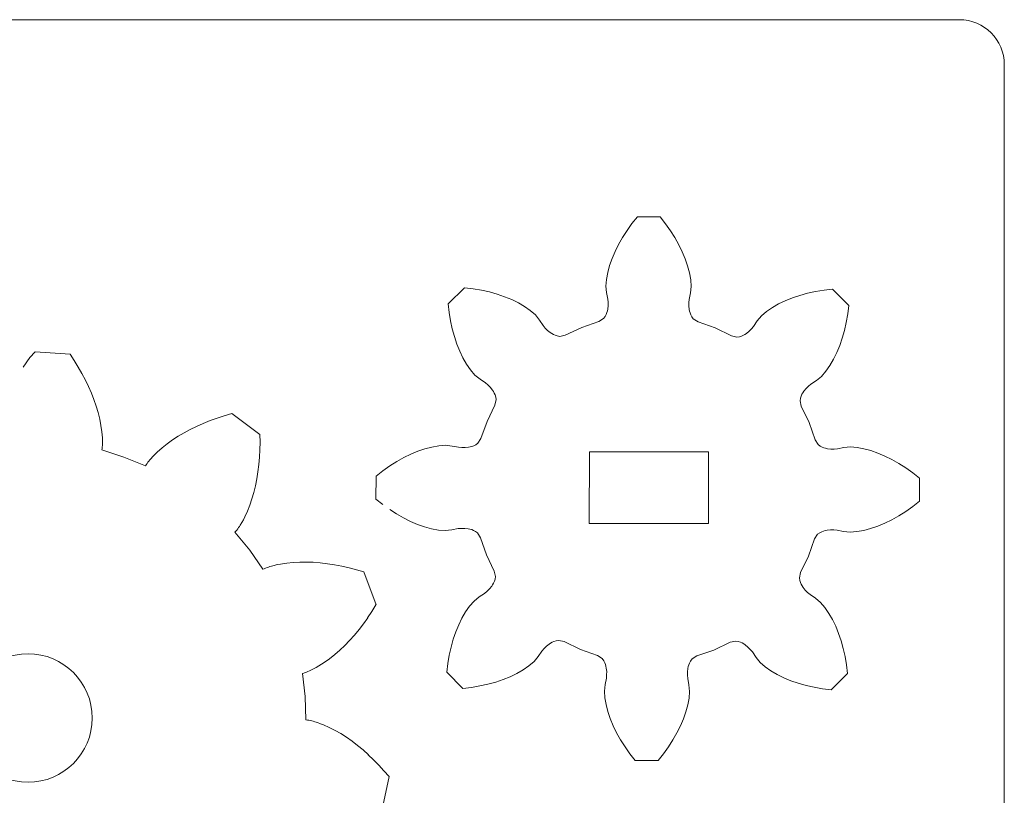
# Model space of a CAD drawing. Header units: centimetres. Extents: x -15.1 to 15.1, y -12 to 12.
# Tile 11 of 11: x 9.7 to 15.1, y 7.7 to 12. Entities that reach past the tile are written whole.
import ezdxf

# ---------------------------------------------------------------- set-up
doc = ezdxf.new("R2010")
doc.units = ezdxf.units.CM
doc.header["$MEASUREMENT"] = 0
doc.layers.add('layer 1', color=7, linetype='Continuous')

msp = doc.modelspace()

# ---------------------------------------------------------------- linework, layer by layer
at = {"layer": 'layer 1', "color": 250, "lineweight": 9}
for points in [[(-14.87535, 12.04629), (-14.87535, 12.04629), (14.87535, 12.04629), (14.87535, 12.04629)], [(14.87535, 12.04629), (15.01342, 12.04629), (15.12535, 11.93437), (15.12535, 11.79629)], [(15.12535, 11.79629), (15.12535, 11.79629), (15.12535, -11.79629), (15.12535, -11.79629)], [(13.05542, 10.91282), (13.05542, 10.91282), (13.0855, 10.95057), (13.0855, 10.95057)], [(13.0855, 10.95057), (13.0855, 10.95057), (13.21286, 10.95007), (13.21286, 10.95007)], [(13.21286, 10.95007), (13.21286, 10.95007), (13.24265, 10.91209), (13.24265, 10.91209)], [(13.02793, 10.87457), (13.02793, 10.87457), (13.05542, 10.91282), (13.05542, 10.91282)], [(13.24265, 10.91209), (13.24265, 10.91209), (13.26983, 10.87363), (13.26983, 10.87363)], [(13.0031, 10.83594), (13.0031, 10.83594), (13.02793, 10.87457), (13.02793, 10.87457)], [(13.26983, 10.87363), (13.26983, 10.87363), (13.29437, 10.83481), (13.29437, 10.83481)], [(12.96156, 10.75802), (12.96156, 10.75802), (12.98095, 10.79704), (12.98095, 10.79704)], [(12.98095, 10.79704), (12.98095, 10.79704), (13.0031, 10.83594), (13.0031, 10.83594)], [(13.29437, 10.83481), (13.29437, 10.83481), (13.31621, 10.79574), (13.31621, 10.79574)], [(13.31621, 10.79574), (13.31621, 10.79574), (13.33531, 10.75657), (13.33531, 10.75657)], [(12.945, 10.71897), (12.945, 10.71897), (12.96156, 10.75802), (12.96156, 10.75802)], [(13.33531, 10.75657), (13.33531, 10.75657), (13.35156, 10.71739), (13.35156, 10.71739)], [(12.92091, 10.64137), (12.92091, 10.64137), (12.9314, 10.68003), (12.9314, 10.68003)], [(12.9314, 10.68003), (12.9314, 10.68003), (12.945, 10.71897), (12.945, 10.71897)], [(13.35156, 10.71739), (13.35156, 10.71739), (13.36486, 10.67836), (13.36486, 10.67836)], [(13.36486, 10.67836), (13.36486, 10.67836), (13.37505, 10.63961), (13.37505, 10.63961)], [(12.91383, 10.60312), (12.91383, 10.60312), (12.92091, 10.64137), (12.92091, 10.64137)], [(13.37505, 10.63961), (13.37505, 10.63961), (13.38183, 10.60131), (13.38183, 10.60131)], [(12.91076, 10.56553), (12.91076, 10.56553), (12.91383, 10.60312), (12.91383, 10.60312)], [(12.91453, 10.52931), (12.91453, 10.52931), (12.91076, 10.56553), (12.91076, 10.56553)], [(13.38183, 10.60131), (13.38183, 10.60131), (13.38461, 10.56369), (13.38461, 10.56369)], [(12.03385, 10.46706), (12.03385, 10.46706), (12.12425, 10.55677), (12.12425, 10.55677)], [(12.12425, 10.55677), (12.12425, 10.55677), (12.17217, 10.55097), (12.17217, 10.55097)], [(12.17217, 10.55097), (12.17217, 10.55097), (12.21858, 10.54299), (12.21858, 10.54299)], [(12.21858, 10.54299), (12.21858, 10.54299), (12.2634, 10.53289), (12.2634, 10.53289)], [(12.2634, 10.53289), (12.2634, 10.53289), (12.30646, 10.52072), (12.30646, 10.52072)], [(12.30646, 10.52072), (12.30646, 10.52072), (12.34766, 10.50652), (12.34766, 10.50652)], [(12.92131, 10.49371), (12.92131, 10.49371), (12.91453, 10.52931), (12.91453, 10.52931)], [(13.38056, 10.52749), (13.38056, 10.52749), (13.37348, 10.49194), (13.37348, 10.49194)], [(13.38461, 10.56369), (13.38461, 10.56369), (13.38056, 10.52749), (13.38056, 10.52749)], [(13.94723, 10.50032), (13.94723, 10.50032), (13.98853, 10.51419), (13.98853, 10.51419)], [(13.98853, 10.51419), (13.98853, 10.51419), (14.0317, 10.52604), (14.0317, 10.52604)], [(14.0317, 10.52604), (14.0317, 10.52604), (14.07658, 10.53579), (14.07658, 10.53579)], [(14.07658, 10.53579), (14.07658, 10.53579), (14.12306, 10.54341), (14.12306, 10.54341)], [(14.12306, 10.54341), (14.12306, 10.54341), (14.17102, 10.54883), (14.17102, 10.54883)], [(14.17102, 10.54883), (14.17102, 10.54883), (14.26073, 10.45842), (14.26073, 10.45842)], [(12.03927, 10.41909), (12.03927, 10.41909), (12.03385, 10.46706), (12.03385, 10.46706)], [(12.34766, 10.50652), (12.34766, 10.50652), (12.38685, 10.49031), (12.38685, 10.49031)], [(12.38685, 10.49031), (12.38685, 10.49031), (12.42387, 10.47212), (12.42387, 10.47212)], [(12.42387, 10.47212), (12.42387, 10.47212), (12.45847, 10.45192), (12.45847, 10.45192)], [(12.92071, 10.43796), (12.92071, 10.43796), (12.92276, 10.45696), (12.92276, 10.45696)], [(12.92282, 10.47549), (12.92282, 10.47549), (12.92131, 10.49371), (12.92131, 10.49371)], [(12.92276, 10.45696), (12.92276, 10.45696), (12.92282, 10.47549), (12.92282, 10.47549)], [(13.37185, 10.47376), (13.37185, 10.47376), (13.37176, 10.45521), (13.37176, 10.45521)], [(13.37176, 10.45521), (13.37176, 10.45521), (13.37367, 10.43619), (13.37367, 10.43619)], [(13.37348, 10.49194), (13.37348, 10.49194), (13.37185, 10.47376), (13.37185, 10.47376)], [(13.836, 10.44658), (13.836, 10.44658), (13.87076, 10.46651), (13.87076, 10.46651)], [(13.87076, 10.46651), (13.87076, 10.46651), (13.90791, 10.48442), (13.90791, 10.48442)], [(13.90791, 10.48442), (13.90791, 10.48442), (13.94723, 10.50032), (13.94723, 10.50032)], [(14.26073, 10.45842), (14.26073, 10.45842), (14.25493, 10.41049), (14.25493, 10.41049)], [(12.04688, 10.37262), (12.04688, 10.37262), (12.03927, 10.41909), (12.03927, 10.41909)], [(12.45847, 10.45192), (12.45847, 10.45192), (12.49035, 10.42963), (12.49035, 10.42963)], [(12.49035, 10.42963), (12.49035, 10.42963), (12.51891, 10.40501), (12.51891, 10.40501)], [(12.51891, 10.40501), (12.51891, 10.40501), (12.54163, 10.37654), (12.54163, 10.37654)], [(12.90617, 10.39731), (12.90617, 10.39731), (12.91186, 10.40802), (12.91186, 10.40802)], [(12.91186, 10.40802), (12.91186, 10.40802), (12.91585, 10.41827), (12.91585, 10.41827)], [(12.91585, 10.41827), (12.91585, 10.41827), (12.91871, 10.42822), (12.91871, 10.42822)], [(12.91871, 10.42822), (12.91871, 10.42822), (12.92071, 10.43796), (12.92071, 10.43796)], [(13.37367, 10.43619), (13.37367, 10.43619), (13.3756, 10.42644), (13.3756, 10.42644)], [(13.3756, 10.42644), (13.3756, 10.42644), (13.37837, 10.41647), (13.37837, 10.41647)], [(13.37837, 10.41647), (13.37837, 10.41647), (13.38228, 10.40619), (13.38228, 10.40619)], [(13.38228, 10.40619), (13.38228, 10.40619), (13.38788, 10.39544), (13.38788, 10.39544)], [(13.75225, 10.37184), (13.75225, 10.37184), (13.7752, 10.40013), (13.7752, 10.40013)], [(13.7752, 10.40013), (13.7752, 10.40013), (13.80396, 10.42453), (13.80396, 10.42453)], [(13.80396, 10.42453), (13.80396, 10.42453), (13.836, 10.44658), (13.836, 10.44658)], [(14.25493, 10.41049), (14.25493, 10.41049), (14.24696, 10.36408), (14.24696, 10.36408)], [(12.05663, 10.32773), (12.05663, 10.32773), (12.04688, 10.37262), (12.04688, 10.37262)], [(12.54163, 10.37654), (12.54163, 10.37654), (12.56177, 10.34641), (12.56177, 10.34641)], [(12.56177, 10.34641), (12.56177, 10.34641), (12.57347, 10.33238), (12.57347, 10.33238)], [(12.77606, 10.33579), (12.77606, 10.33579), (12.87113, 10.36908), (12.87113, 10.36908)], [(12.87113, 10.36908), (12.87113, 10.36908), (12.8974, 10.38573), (12.8974, 10.38573)], [(12.8974, 10.38573), (12.8974, 10.38573), (12.90617, 10.39731), (12.90617, 10.39731)], [(13.38788, 10.39544), (13.38788, 10.39544), (13.39657, 10.38381), (13.39657, 10.38381)], [(13.39657, 10.38381), (13.39657, 10.38381), (13.4227, 10.36694), (13.4227, 10.36694)], [(13.4227, 10.36694), (13.4227, 10.36694), (13.51751, 10.33292), (13.51751, 10.33292)], [(13.73187, 10.34187), (13.73187, 10.34187), (13.75225, 10.37184), (13.75225, 10.37184)], [(14.24696, 10.36408), (14.24696, 10.36408), (14.23686, 10.31928), (14.23686, 10.31928)], [(12.06847, 10.28457), (12.06847, 10.28457), (12.05663, 10.32773), (12.05663, 10.32773)], [(12.57347, 10.33238), (12.57347, 10.33238), (12.58653, 10.31922), (12.58653, 10.31922)], [(12.58653, 10.31922), (12.58653, 10.31922), (12.60132, 10.30711), (12.60132, 10.30711)], [(12.60132, 10.30711), (12.60132, 10.30711), (12.60958, 10.30158), (12.60958, 10.30158)], [(12.60958, 10.30158), (12.60958, 10.30158), (12.6186, 10.29648), (12.6186, 10.29648)], [(12.6186, 10.29648), (12.6186, 10.29648), (12.62863, 10.29199), (12.62863, 10.29199)], [(12.62863, 10.29199), (12.62863, 10.29199), (12.6402, 10.28834), (12.6402, 10.28834)], [(12.65456, 10.28626), (12.65456, 10.28626), (12.68497, 10.29282), (12.68497, 10.29282)], [(12.68497, 10.29282), (12.68497, 10.29282), (12.77606, 10.33579), (12.77606, 10.33579)], [(13.51751, 10.33292), (13.51751, 10.33292), (13.60828, 10.28923), (13.60828, 10.28923)], [(13.6646, 10.28797), (13.6646, 10.28797), (13.67467, 10.29239), (13.67467, 10.29239)], [(13.67467, 10.29239), (13.67467, 10.29239), (13.68372, 10.29741), (13.68372, 10.29741)], [(13.68372, 10.29741), (13.68372, 10.29741), (13.69202, 10.30288), (13.69202, 10.30288)], [(13.69202, 10.30288), (13.69202, 10.30288), (13.70691, 10.31487), (13.70691, 10.31487)], [(13.70691, 10.31487), (13.70691, 10.31487), (13.72007, 10.32793), (13.72007, 10.32793)], [(13.72007, 10.32793), (13.72007, 10.32793), (13.73187, 10.34187), (13.73187, 10.34187)], [(14.23686, 10.31928), (14.23686, 10.31928), (14.22468, 10.27622), (14.22468, 10.27622)], [(12.08236, 10.24327), (12.08236, 10.24327), (12.06847, 10.28457), (12.06847, 10.28457)], [(12.09826, 10.20394), (12.09826, 10.20394), (12.08236, 10.24327), (12.08236, 10.24327)], [(12.6402, 10.28834), (12.6402, 10.28834), (12.65456, 10.28626), (12.65456, 10.28626)], [(13.60828, 10.28923), (13.60828, 10.28923), (13.63862, 10.28244), (13.63862, 10.28244)], [(13.63862, 10.28244), (13.63862, 10.28244), (13.65301, 10.28442), (13.65301, 10.28442)], [(13.65301, 10.28442), (13.65301, 10.28442), (13.6646, 10.28797), (13.6646, 10.28797)], [(14.22468, 10.27622), (14.22468, 10.27622), (14.21048, 10.23501), (14.21048, 10.23501)], [(9.73701, 10.20023), (9.73701, 10.20023), (9.9315, 10.18724), (9.9315, 10.18724)], [(9.9315, 10.18724), (9.9315, 10.18724), (9.95528, 10.15142), (9.95528, 10.15142)], [(12.11616, 10.16679), (12.11616, 10.16679), (12.09826, 10.20394), (12.09826, 10.20394)], [(14.19427, 10.19582), (14.19427, 10.19582), (14.17608, 10.15881), (14.17608, 10.15881)], [(14.21048, 10.23501), (14.21048, 10.23501), (14.19427, 10.19582), (14.19427, 10.19582)], [(9.95528, 10.15142), (9.95528, 10.15142), (9.9775, 10.11541), (9.9775, 10.11541)], [(12.1361, 10.13203), (12.1361, 10.13203), (12.11616, 10.16679), (12.11616, 10.16679)], [(12.15813, 10.09999), (12.15813, 10.09999), (12.1361, 10.13203), (12.1361, 10.13203)], [(14.17608, 10.15881), (14.17608, 10.15881), (14.15588, 10.12421), (14.15588, 10.12421)], [(9.9775, 10.11541), (9.9775, 10.11541), (9.99813, 10.07927), (9.99813, 10.07927)], [(9.99813, 10.07927), (9.99813, 10.07927), (10.01717, 10.04304), (10.01717, 10.04304)], [(12.18253, 10.07123), (12.18253, 10.07123), (12.15813, 10.09999), (12.15813, 10.09999)], [(14.1336, 10.09233), (14.1336, 10.09233), (14.10897, 10.06376), (14.10897, 10.06376)], [(14.15588, 10.12421), (14.15588, 10.12421), (14.1336, 10.09233), (14.1336, 10.09233)], [(10.01717, 10.04304), (10.01717, 10.04304), (10.03458, 10.00679), (10.03458, 10.00679)], [(12.21082, 10.04828), (12.21082, 10.04828), (12.18253, 10.07123), (12.18253, 10.07123)], [(12.2408, 10.02791), (12.2408, 10.02791), (12.21082, 10.04828), (12.21082, 10.04828)], [(12.25473, 10.01611), (12.25473, 10.01611), (12.2408, 10.02791), (12.2408, 10.02791)], [(14.05037, 10.02089), (14.05037, 10.02089), (14.03635, 10.00919), (14.03635, 10.00919)], [(14.08051, 10.04103), (14.08051, 10.04103), (14.05037, 10.02089), (14.05037, 10.02089)], [(14.10897, 10.06376), (14.10897, 10.06376), (14.08051, 10.04103), (14.08051, 10.04103)], [(10.03458, 10.00679), (10.03458, 10.00679), (10.05036, 9.97056), (10.05036, 9.97056)], [(10.05036, 9.97056), (10.05036, 9.97056), (10.06447, 9.93438), (10.06447, 9.93438)], [(12.26781, 10.00294), (12.26781, 10.00294), (12.25473, 10.01611), (12.25473, 10.01611)], [(12.27978, 9.98806), (12.27978, 9.98806), (12.26781, 10.00294), (12.26781, 10.00294)], [(12.28526, 9.97976), (12.28526, 9.97976), (12.27978, 9.98806), (12.27978, 9.98806)], [(12.29028, 9.97071), (12.29028, 9.97071), (12.28526, 9.97976), (12.28526, 9.97976)], [(12.2947, 9.96063), (12.2947, 9.96063), (12.29028, 9.97071), (12.29028, 9.97071)], [(14.00046, 9.96407), (14.00046, 9.96407), (13.99596, 9.95403), (13.99596, 9.95403)], [(14.00555, 9.97309), (14.00555, 9.97309), (14.00046, 9.96407), (14.00046, 9.96407)], [(14.01107, 9.98134), (14.01107, 9.98134), (14.00555, 9.97309), (14.00555, 9.97309)], [(14.02318, 9.99614), (14.02318, 9.99614), (14.01107, 9.98134), (14.01107, 9.98134)], [(14.03635, 10.00919), (14.03635, 10.00919), (14.02318, 9.99614), (14.02318, 9.99614)], [(10.06447, 9.93438), (10.06447, 9.93438), (10.07688, 9.89833), (10.07688, 9.89833)], [(12.29343, 9.90432), (12.29343, 9.90432), (12.30023, 9.93466), (12.30023, 9.93466)], [(12.29825, 9.94904), (12.29825, 9.94904), (12.2947, 9.96063), (12.2947, 9.96063)], [(12.30023, 9.93466), (12.30023, 9.93466), (12.29825, 9.94904), (12.29825, 9.94904)], [(13.99231, 9.94248), (13.99231, 9.94248), (13.99022, 9.92811), (13.99022, 9.92811)], [(13.99022, 9.92811), (13.99022, 9.92811), (13.99678, 9.89771), (13.99678, 9.89771)], [(13.99596, 9.95403), (13.99596, 9.95403), (13.99231, 9.94248), (13.99231, 9.94248)], [(10.07688, 9.89833), (10.07688, 9.89833), (10.08756, 9.86246), (10.08756, 9.86246)], [(10.08756, 9.86246), (10.08756, 9.86246), (10.09642, 9.82679), (10.09642, 9.82679)], [(10.78917, 9.84487), (10.78917, 9.84487), (10.83051, 9.85677), (10.83051, 9.85677)], [(10.83051, 9.85677), (10.83051, 9.85677), (10.9871, 9.74069), (10.9871, 9.74069)], [(12.24975, 9.81354), (12.24975, 9.81354), (12.29343, 9.90432), (12.29343, 9.90432)], [(13.99678, 9.89771), (13.99678, 9.89771), (14.03977, 9.80661), (14.03977, 9.80661)], [(10.09642, 9.82679), (10.09642, 9.82679), (10.10342, 9.79144), (10.10342, 9.79144)], [(10.63508, 9.78604), (10.63508, 9.78604), (10.67183, 9.80239), (10.67183, 9.80239)], [(10.67183, 9.80239), (10.67183, 9.80239), (10.7098, 9.81766), (10.7098, 9.81766)], [(10.7098, 9.81766), (10.7098, 9.81766), (10.74892, 9.83182), (10.74892, 9.83182)], [(10.74892, 9.83182), (10.74892, 9.83182), (10.78917, 9.84487), (10.78917, 9.84487)], [(12.21572, 9.71873), (12.21572, 9.71873), (12.24975, 9.81354), (12.24975, 9.81354)], [(14.03977, 9.80661), (14.03977, 9.80661), (14.07305, 9.71153), (14.07305, 9.71153)], [(10.10342, 9.79144), (10.10342, 9.79144), (10.10842, 9.75646), (10.10842, 9.75646)], [(10.10842, 9.75646), (10.10842, 9.75646), (10.11013, 9.73913), (10.11013, 9.73913)], [(10.5326, 9.73081), (10.5326, 9.73081), (10.56541, 9.75024), (10.56541, 9.75024)], [(10.56541, 9.75024), (10.56541, 9.75024), (10.59958, 9.76866), (10.59958, 9.76866)], [(10.59958, 9.76866), (10.59958, 9.76866), (10.63508, 9.78604), (10.63508, 9.78604)], [(10.11013, 9.73913), (10.11013, 9.73913), (10.11127, 9.72193), (10.11127, 9.72193)], [(10.11127, 9.72193), (10.11127, 9.72193), (10.1118, 9.70488), (10.1118, 9.70488)], [(10.11181, 9.69641), (10.11181, 9.69641), (10.11163, 9.68799), (10.11163, 9.68799)], [(10.1118, 9.70488), (10.1118, 9.70488), (10.11181, 9.69641), (10.11181, 9.69641)], [(10.44316, 9.66656), (10.44316, 9.66656), (10.47138, 9.68897), (10.47138, 9.68897)], [(10.47138, 9.68897), (10.47138, 9.68897), (10.50123, 9.71038), (10.50123, 9.71038)], [(10.50123, 9.71038), (10.50123, 9.71038), (10.5326, 9.73081), (10.5326, 9.73081)], [(10.98773, 9.69769), (10.98773, 9.69769), (10.98696, 9.65539), (10.98696, 9.65539)], [(10.9871, 9.74069), (10.9871, 9.74069), (10.98773, 9.69769), (10.98773, 9.69769)], [(12.18723, 9.68392), (12.18723, 9.68392), (12.19887, 9.69261), (12.19887, 9.69261)], [(12.19887, 9.69261), (12.19887, 9.69261), (12.21572, 9.71873), (12.21572, 9.71873)], [(14.07305, 9.71153), (14.07305, 9.71153), (14.08971, 9.68527), (14.08971, 9.68527)], [(10.10991, 9.66306), (10.10991, 9.66306), (10.10883, 9.65488), (10.10883, 9.65488)], [(10.10883, 9.65488), (10.10883, 9.65488), (10.23156, 9.61549), (10.23156, 9.61549)], [(10.11072, 9.67131), (10.11072, 9.67131), (10.10991, 9.66306), (10.10991, 9.66306)], [(10.11128, 9.67962), (10.11128, 9.67962), (10.11072, 9.67131), (10.11072, 9.67131)], [(10.11163, 9.68799), (10.11163, 9.68799), (10.11128, 9.67962), (10.11128, 9.67962)], [(10.40416, 9.63104), (10.40416, 9.63104), (10.41668, 9.64314), (10.41668, 9.64314)], [(10.41668, 9.64314), (10.41668, 9.64314), (10.44316, 9.66656), (10.44316, 9.66656)], [(10.98696, 9.65539), (10.98696, 9.65539), (10.98478, 9.61383), (10.98478, 9.61383)], [(11.8261, 9.63133), (11.8261, 9.63133), (11.86527, 9.64759), (11.86527, 9.64759)], [(11.86527, 9.64759), (11.86527, 9.64759), (11.90431, 9.66089), (11.90431, 9.66089)], [(11.90431, 9.66089), (11.90431, 9.66089), (11.94307, 9.67108), (11.94307, 9.67108)], [(11.94307, 9.67108), (11.94307, 9.67108), (11.98136, 9.67787), (11.98136, 9.67787)], [(11.98136, 9.67787), (11.98136, 9.67787), (12.01897, 9.68064), (12.01897, 9.68064)], [(12.01897, 9.68064), (12.01897, 9.68064), (12.05517, 9.67659), (12.05517, 9.67659)], [(12.05517, 9.67659), (12.05517, 9.67659), (12.09072, 9.66952), (12.09072, 9.66952)], [(12.09072, 9.66952), (12.09072, 9.66952), (12.10891, 9.66788), (12.10891, 9.66788)], [(12.10891, 9.66788), (12.10891, 9.66788), (12.12746, 9.66779), (12.12746, 9.66779)], [(12.12746, 9.66779), (12.12746, 9.66779), (12.14647, 9.66971), (12.14647, 9.66971)], [(12.14647, 9.66971), (12.14647, 9.66971), (12.15623, 9.67163), (12.15623, 9.67163)], [(12.15623, 9.67163), (12.15623, 9.67163), (12.1662, 9.67441), (12.1662, 9.67441)], [(12.1662, 9.67441), (12.1662, 9.67441), (12.17648, 9.67832), (12.17648, 9.67832)], [(12.17648, 9.67832), (12.17648, 9.67832), (12.18723, 9.68392), (12.18723, 9.68392)], [(14.08971, 9.68527), (14.08971, 9.68527), (14.10127, 9.67651), (14.10127, 9.67651)], [(14.10127, 9.67651), (14.10127, 9.67651), (14.11198, 9.67081), (14.11198, 9.67081)], [(14.11198, 9.67081), (14.11198, 9.67081), (14.12223, 9.66682), (14.12223, 9.66682)], [(14.12223, 9.66682), (14.12223, 9.66682), (14.13218, 9.66397), (14.13218, 9.66397)], [(14.13218, 9.66397), (14.13218, 9.66397), (14.14192, 9.66197), (14.14192, 9.66197)], [(14.14192, 9.66197), (14.14192, 9.66197), (14.16092, 9.65991), (14.16092, 9.65991)], [(14.16092, 9.65991), (14.16092, 9.65991), (14.17947, 9.65984), (14.17947, 9.65984)], [(14.17947, 9.65984), (14.17947, 9.65984), (14.19767, 9.66136), (14.19767, 9.66136)], [(14.19767, 9.66136), (14.19767, 9.66136), (14.23327, 9.66814), (14.23327, 9.66814)], [(14.23327, 9.66814), (14.23327, 9.66814), (14.2695, 9.67192), (14.2695, 9.67192)], [(14.2695, 9.67192), (14.2695, 9.67192), (14.30708, 9.66884), (14.30708, 9.66884)], [(14.30708, 9.66884), (14.30708, 9.66884), (14.34533, 9.66177), (14.34533, 9.66177)], [(14.34533, 9.66177), (14.34533, 9.66177), (14.384, 9.65128), (14.384, 9.65128)], [(14.384, 9.65128), (14.384, 9.65128), (14.42293, 9.63767), (14.42293, 9.63767)], [(14.42293, 9.63767), (14.42293, 9.63767), (14.46198, 9.62112), (14.46198, 9.62112)], [(10.23156, 9.61549), (10.23156, 9.61549), (10.35058, 9.56601), (10.35058, 9.56601)], [(10.35505, 9.57294), (10.35505, 9.57294), (10.35978, 9.57974), (10.35978, 9.57974)], [(10.35978, 9.57974), (10.35978, 9.57974), (10.36473, 9.58644), (10.36473, 9.58644)], [(10.36473, 9.58644), (10.36473, 9.58644), (10.36988, 9.59306), (10.36988, 9.59306)], [(10.36988, 9.59306), (10.36988, 9.59306), (10.37521, 9.59958), (10.37521, 9.59958)], [(10.37521, 9.59958), (10.37521, 9.59958), (10.38071, 9.60602), (10.38071, 9.60602)], [(10.38071, 9.60602), (10.38071, 9.60602), (10.39216, 9.61868), (10.39216, 9.61868)], [(10.39216, 9.61868), (10.39216, 9.61868), (10.40416, 9.63104), (10.40416, 9.63104)], [(10.98478, 9.61383), (10.98478, 9.61383), (10.98121, 9.57307), (10.98121, 9.57307)], [(11.70905, 9.56587), (11.70905, 9.56587), (11.74786, 9.59041), (11.74786, 9.59041)], [(11.74786, 9.59041), (11.74786, 9.59041), (11.78692, 9.61224), (11.78692, 9.61224)], [(11.78692, 9.61224), (11.78692, 9.61224), (11.8261, 9.63133), (11.8261, 9.63133)], [(14.46198, 9.62112), (14.46198, 9.62112), (14.50101, 9.60172), (14.50101, 9.60172)], [(14.50101, 9.60172), (14.50101, 9.60172), (14.5399, 9.57957), (14.5399, 9.57957)], [(14.5399, 9.57957), (14.5399, 9.57957), (14.57853, 9.55473), (14.57853, 9.55473)], [(10.35058, 9.56601), (10.35058, 9.56601), (10.35505, 9.57294), (10.35505, 9.57294)], [(10.97626, 9.53316), (10.97626, 9.53316), (10.96995, 9.49413), (10.96995, 9.49413)], [(10.98121, 9.57307), (10.98121, 9.57307), (10.97626, 9.53316), (10.97626, 9.53316)], [(11.6326, 9.50889), (11.6326, 9.50889), (11.67058, 9.53868), (11.67058, 9.53868)], [(11.67058, 9.53868), (11.67058, 9.53868), (11.70905, 9.56587), (11.70905, 9.56587)], [(14.57853, 9.55473), (14.57853, 9.55473), (14.61678, 9.52726), (14.61678, 9.52726)], [(14.61678, 9.52726), (14.61678, 9.52726), (14.65453, 9.49718), (14.65453, 9.49718)], [(10.96995, 9.49413), (10.96995, 9.49413), (10.96226, 9.45608), (10.96226, 9.45608)], [(11.63211, 9.38153), (11.63211, 9.38153), (11.6326, 9.50889), (11.6326, 9.50889)], [(14.65453, 9.49718), (14.65453, 9.49718), (14.65403, 9.36981), (14.65403, 9.36981)], [(10.95321, 9.41903), (10.95321, 9.41903), (10.94278, 9.38308), (10.94278, 9.38308)], [(10.96226, 9.45608), (10.96226, 9.45608), (10.95321, 9.41903), (10.95321, 9.41903)], [(10.94278, 9.38308), (10.94278, 9.38308), (10.93097, 9.34829), (10.93097, 9.34829)], [(11.66986, 9.35146), (11.66986, 9.35146), (11.63211, 9.38153), (11.63211, 9.38153)], [(14.65403, 9.36981), (14.65403, 9.36981), (14.61606, 9.34003), (14.61606, 9.34003)], [(10.91775, 9.31477), (10.91775, 9.31477), (10.90305, 9.28264), (10.90305, 9.28264)], [(10.93097, 9.34829), (10.93097, 9.34829), (10.91775, 9.31477), (10.91775, 9.31477)], [(14.5776, 9.31284), (14.5776, 9.31284), (14.53877, 9.28831), (14.53877, 9.28831)], [(14.61606, 9.34003), (14.61606, 9.34003), (14.5776, 9.31284), (14.5776, 9.31284)], [(10.88676, 9.25206), (10.88676, 9.25206), (10.87798, 9.23742), (10.87798, 9.23742)], [(10.89511, 9.26713), (10.89511, 9.26713), (10.88676, 9.25206), (10.88676, 9.25206)], [(10.90305, 9.28264), (10.90305, 9.28264), (10.89511, 9.26713), (10.89511, 9.26713)], [(11.82466, 9.25759), (11.82466, 9.25759), (11.78562, 9.27698), (11.78562, 9.27698)], [(11.86371, 9.24103), (11.86371, 9.24103), (11.82466, 9.25759), (11.82466, 9.25759)], [(14.49971, 9.26646), (14.49971, 9.26646), (14.46053, 9.24737), (14.46053, 9.24737)], [(14.53877, 9.28831), (14.53877, 9.28831), (14.49971, 9.26646), (14.49971, 9.26646)], [(10.8538, 9.20324), (10.8538, 9.20324), (10.84846, 9.19696), (10.84846, 9.19696)], [(10.84846, 9.19696), (10.84846, 9.19696), (10.93041, 9.09747), (10.93041, 9.09747)], [(10.85893, 9.20976), (10.85893, 9.20976), (10.8538, 9.20324), (10.8538, 9.20324)], [(10.86391, 9.21644), (10.86391, 9.21644), (10.85893, 9.20976), (10.85893, 9.20976)], [(10.86872, 9.22329), (10.86872, 9.22329), (10.86391, 9.21644), (10.86391, 9.21644)], [(10.87342, 9.23029), (10.87342, 9.23029), (10.86872, 9.22329), (10.86872, 9.22329)], [(10.87798, 9.23742), (10.87798, 9.23742), (10.87342, 9.23029), (10.87342, 9.23029)], [(11.90263, 9.22742), (11.90263, 9.22742), (11.86371, 9.24103), (11.86371, 9.24103)], [(11.9413, 9.21693), (11.9413, 9.21693), (11.90263, 9.22742), (11.90263, 9.22742)], [(11.97955, 9.20986), (11.97955, 9.20986), (11.9413, 9.21693), (11.9413, 9.21693)], [(12.01713, 9.20679), (12.01713, 9.20679), (11.97955, 9.20986), (11.97955, 9.20986)], [(12.05336, 9.21057), (12.05336, 9.21057), (12.01713, 9.20679), (12.01713, 9.20679)], [(12.08897, 9.21734), (12.08897, 9.21734), (12.05336, 9.21057), (12.05336, 9.21057)], [(12.10717, 9.21886), (12.10717, 9.21886), (12.08897, 9.21734), (12.08897, 9.21734)], [(12.12572, 9.21878), (12.12572, 9.21878), (12.10717, 9.21886), (12.10717, 9.21886)], [(12.14472, 9.21674), (12.14472, 9.21674), (12.12572, 9.21878), (12.12572, 9.21878)], [(12.15446, 9.21473), (12.15446, 9.21473), (12.14472, 9.21674), (12.14472, 9.21674)], [(12.16441, 9.21188), (12.16441, 9.21188), (12.15446, 9.21473), (12.15446, 9.21473)], [(12.17465, 9.20789), (12.17465, 9.20789), (12.16441, 9.21188), (12.16441, 9.21188)], [(12.18536, 9.20221), (12.18536, 9.20221), (12.17465, 9.20789), (12.17465, 9.20789)], [(12.19693, 9.19343), (12.19693, 9.19343), (12.18536, 9.20221), (12.18536, 9.20221)], [(14.11016, 9.20038), (14.11016, 9.20038), (14.09941, 9.19478), (14.09941, 9.19478)], [(14.12043, 9.20431), (14.12043, 9.20431), (14.11016, 9.20038), (14.11016, 9.20038)], [(14.13041, 9.20708), (14.13041, 9.20708), (14.12043, 9.20431), (14.12043, 9.20431)], [(14.14016, 9.20899), (14.14016, 9.20899), (14.13041, 9.20708), (14.13041, 9.20708)], [(14.15918, 9.21091), (14.15918, 9.21091), (14.14016, 9.20899), (14.14016, 9.20899)], [(14.17772, 9.21083), (14.17772, 9.21083), (14.15918, 9.21091), (14.15918, 9.21091)], [(14.19591, 9.20918), (14.19591, 9.20918), (14.17772, 9.21083), (14.17772, 9.21083)], [(14.23146, 9.20211), (14.23146, 9.20211), (14.19591, 9.20918), (14.19591, 9.20918)], [(14.26766, 9.19806), (14.26766, 9.19806), (14.23146, 9.20211), (14.23146, 9.20211)], [(14.30527, 9.20084), (14.30527, 9.20084), (14.26766, 9.19806), (14.26766, 9.19806)], [(14.34357, 9.20762), (14.34357, 9.20762), (14.30527, 9.20084), (14.30527, 9.20084)], [(14.38232, 9.21781), (14.38232, 9.21781), (14.34357, 9.20762), (14.34357, 9.20762)], [(14.42136, 9.23112), (14.42136, 9.23112), (14.38232, 9.21781), (14.38232, 9.21781)], [(14.46053, 9.24737), (14.46053, 9.24737), (14.42136, 9.23112), (14.42136, 9.23112)], [(12.21358, 9.16717), (12.21358, 9.16717), (12.19693, 9.19343), (12.19693, 9.19343)], [(12.24687, 9.07209), (12.24687, 9.07209), (12.21358, 9.16717), (12.21358, 9.16717)], [(14.07091, 9.15997), (14.07091, 9.15997), (14.03688, 9.06516), (14.03688, 9.06516)], [(14.08777, 9.18611), (14.08777, 9.18611), (14.07091, 9.15997), (14.07091, 9.15997)], [(14.09941, 9.19478), (14.09941, 9.19478), (14.08777, 9.18611), (14.08777, 9.18611)], [(10.93041, 9.09747), (10.93041, 9.09747), (11.00378, 8.99149), (11.00378, 8.99149)], [(11.1719, 9.02962), (11.1719, 9.02962), (11.20857, 9.03151), (11.20857, 9.03151)], [(11.20857, 9.03151), (11.20857, 9.03151), (11.24601, 9.03173), (11.24601, 9.03173)], [(11.24601, 9.03173), (11.24601, 9.03173), (11.28411, 9.03034), (11.28411, 9.03034)], [(12.28986, 8.98101), (12.28986, 8.98101), (12.24687, 9.07209), (12.24687, 9.07209)], [(14.03688, 9.06516), (14.03688, 9.06516), (13.9932, 8.97439), (13.9932, 8.97439)], [(11.00378, 8.99149), (11.00378, 8.99149), (11.0113, 8.99491), (11.0113, 8.99491)], [(11.0113, 8.99491), (11.0113, 8.99491), (11.01896, 8.99808), (11.01896, 8.99808)], [(11.01896, 8.99808), (11.01896, 8.99808), (11.02675, 9.00104), (11.02675, 9.00104)], [(11.02675, 9.00104), (11.02675, 9.00104), (11.03466, 9.00381), (11.03466, 9.00381)], [(11.03466, 9.00381), (11.03466, 9.00381), (11.04267, 9.00642), (11.04267, 9.00642)], [(11.04267, 9.00642), (11.04267, 9.00642), (11.05077, 9.00887), (11.05077, 9.00887)], [(11.05077, 9.00887), (11.05077, 9.00887), (11.06723, 9.01333), (11.06723, 9.01333)], [(11.06723, 9.01333), (11.06723, 9.01333), (11.08402, 9.01724), (11.08402, 9.01724)], [(11.08402, 9.01724), (11.08402, 9.01724), (11.1011, 9.02064), (11.1011, 9.02064)], [(11.1011, 9.02064), (11.1011, 9.02064), (11.13603, 9.02603), (11.13603, 9.02603)], [(11.13603, 9.02603), (11.13603, 9.02603), (11.1719, 9.02962), (11.1719, 9.02962)], [(11.28411, 9.03034), (11.28411, 9.03034), (11.32282, 9.02736), (11.32282, 9.02736)], [(11.32282, 9.02736), (11.32282, 9.02736), (11.36208, 9.02279), (11.36208, 9.02279)], [(11.36208, 9.02279), (11.36208, 9.02279), (11.40185, 9.01667), (11.40185, 9.01667)], [(11.40185, 9.01667), (11.40185, 9.01667), (11.44203, 9.00899), (11.44203, 9.00899)], [(11.44203, 9.00899), (11.44203, 9.00899), (11.48261, 8.99976), (11.48261, 8.99976)], [(11.48261, 8.99976), (11.48261, 8.99976), (11.52352, 8.98897), (11.52352, 8.98897)], [(11.52352, 8.98897), (11.52352, 8.98897), (11.56472, 8.97663), (11.56472, 8.97663)], [(11.56472, 8.97663), (11.56472, 8.97663), (11.6337, 8.79432), (11.6337, 8.79432)], [(12.29642, 8.95059), (12.29642, 8.95059), (12.28986, 8.98101), (12.28986, 8.98101)], [(12.28618, 8.91463), (12.28618, 8.91463), (12.29068, 8.92467), (12.29068, 8.92467)], [(12.29068, 8.92467), (12.29068, 8.92467), (12.29432, 8.93623), (12.29432, 8.93623)], [(12.29432, 8.93623), (12.29432, 8.93623), (12.29642, 8.95059), (12.29642, 8.95059)], [(13.9932, 8.97439), (13.9932, 8.97439), (13.98641, 8.94406), (13.98641, 8.94406)], [(13.98641, 8.94406), (13.98641, 8.94406), (13.98838, 8.92966), (13.98838, 8.92966)], [(13.98838, 8.92966), (13.98838, 8.92966), (13.99193, 8.91807), (13.99193, 8.91807)], [(12.23627, 8.85781), (12.23627, 8.85781), (12.25028, 8.86951), (12.25028, 8.86951)], [(12.25028, 8.86951), (12.25028, 8.86951), (12.26346, 8.88257), (12.26346, 8.88257)], [(12.26346, 8.88257), (12.26346, 8.88257), (12.27556, 8.89736), (12.27556, 8.89736)], [(12.27556, 8.89736), (12.27556, 8.89736), (12.2811, 8.90562), (12.2811, 8.90562)], [(12.2811, 8.90562), (12.2811, 8.90562), (12.28618, 8.91463), (12.28618, 8.91463)], [(13.99193, 8.91807), (13.99193, 8.91807), (13.99636, 8.90799), (13.99636, 8.90799)], [(13.99636, 8.90799), (13.99636, 8.90799), (14.00137, 8.89894), (14.00137, 8.89894)], [(14.00137, 8.89894), (14.00137, 8.89894), (14.00685, 8.89066), (14.00685, 8.89066)], [(14.00685, 8.89066), (14.00685, 8.89066), (14.01883, 8.87576), (14.01883, 8.87576)], [(14.01883, 8.87576), (14.01883, 8.87576), (14.0319, 8.86259), (14.0319, 8.86259)], [(12.15303, 8.78638), (12.15303, 8.78638), (12.17767, 8.81494), (12.17767, 8.81494)], [(12.17767, 8.81494), (12.17767, 8.81494), (12.20613, 8.83767), (12.20613, 8.83767)], [(12.20613, 8.83767), (12.20613, 8.83767), (12.23627, 8.85781), (12.23627, 8.85781)], [(14.0319, 8.86259), (14.0319, 8.86259), (14.04583, 8.85079), (14.04583, 8.85079)], [(14.04583, 8.85079), (14.04583, 8.85079), (14.07581, 8.83042), (14.07581, 8.83042)], [(14.07581, 8.83042), (14.07581, 8.83042), (14.1041, 8.80747), (14.1041, 8.80747)], [(11.6094, 8.75781), (11.6094, 8.75781), (11.58587, 8.72264), (11.58587, 8.72264)], [(11.63211, 8.79432), (11.63211, 8.79432), (11.6094, 8.75781), (11.6094, 8.75781)], [(12.13075, 8.75451), (12.13075, 8.75451), (12.15303, 8.78638), (12.15303, 8.78638)], [(14.1041, 8.80747), (14.1041, 8.80747), (14.1285, 8.77872), (14.1285, 8.77872)], [(14.1285, 8.77872), (14.1285, 8.77872), (14.15055, 8.74667), (14.15055, 8.74667)], [(11.58746, 8.72264), (11.58746, 8.72264), (11.56316, 8.68886), (11.56316, 8.68886)], [(12.09236, 8.68288), (12.09236, 8.68288), (12.11056, 8.71989), (12.11056, 8.71989)], [(12.11056, 8.71989), (12.11056, 8.71989), (12.13075, 8.75451), (12.13075, 8.75451)], [(14.15055, 8.74667), (14.15055, 8.74667), (14.17047, 8.71192), (14.17047, 8.71192)], [(14.17047, 8.71192), (14.17047, 8.71192), (14.18838, 8.67476), (14.18838, 8.67476)], [(11.53812, 8.65649), (11.53812, 8.65649), (11.51238, 8.62558), (11.51238, 8.62558)], [(11.56316, 8.68886), (11.56316, 8.68886), (11.53812, 8.65649), (11.53812, 8.65649)], [(12.07615, 8.64369), (12.07615, 8.64369), (12.09236, 8.68288), (12.09236, 8.68288)], [(14.18838, 8.67476), (14.18838, 8.67476), (14.20428, 8.63544), (14.20428, 8.63544)], [(11.48597, 8.59618), (11.48597, 8.59618), (11.45893, 8.56832), (11.45893, 8.56832)], [(11.51238, 8.62558), (11.51238, 8.62558), (11.48597, 8.59618), (11.48597, 8.59618)], [(12.04977, 8.55943), (12.04977, 8.55943), (12.06195, 8.60249), (12.06195, 8.60249)], [(12.06195, 8.60249), (12.06195, 8.60249), (12.07615, 8.64369), (12.07615, 8.64369)], [(12.63362, 8.59428), (12.63362, 8.59428), (12.62203, 8.59073), (12.62203, 8.59073)], [(12.64802, 8.59626), (12.64802, 8.59626), (12.63362, 8.59428), (12.63362, 8.59428)], [(12.67836, 8.58947), (12.67836, 8.58947), (12.64802, 8.59626), (12.64802, 8.59626)], [(14.20428, 8.63544), (14.20428, 8.63544), (14.21817, 8.59413), (14.21817, 8.59413)], [(14.21817, 8.59413), (14.21817, 8.59413), (14.23001, 8.55097), (14.23001, 8.55097)], [(11.43128, 8.54206), (11.43128, 8.54206), (11.40308, 8.51744), (11.40308, 8.51744)], [(11.45893, 8.56832), (11.45893, 8.56832), (11.43128, 8.54206), (11.43128, 8.54206)], [(12.03968, 8.51462), (12.03968, 8.51462), (12.04977, 8.55943), (12.04977, 8.55943)], [(12.56656, 8.55077), (12.56656, 8.55077), (12.55476, 8.53683), (12.55476, 8.53683)], [(12.57972, 8.56384), (12.57972, 8.56384), (12.56656, 8.55077), (12.56656, 8.55077)], [(12.59462, 8.57583), (12.59462, 8.57583), (12.57972, 8.56384), (12.57972, 8.56384)], [(12.60291, 8.58129), (12.60291, 8.58129), (12.59462, 8.57583), (12.59462, 8.57583)], [(12.61196, 8.58631), (12.61196, 8.58631), (12.60291, 8.58129), (12.60291, 8.58129)], [(12.62203, 8.59073), (12.62203, 8.59073), (12.61196, 8.58631), (12.61196, 8.58631)], [(12.76912, 8.54578), (12.76912, 8.54578), (12.67836, 8.58947), (12.67836, 8.58947)], [(12.86393, 8.51176), (12.86393, 8.51176), (12.76912, 8.54578), (12.76912, 8.54578)], [(13.51057, 8.54291), (13.51057, 8.54291), (13.4155, 8.50962), (13.4155, 8.50962)], [(13.60167, 8.58589), (13.60167, 8.58589), (13.51057, 8.54291), (13.51057, 8.54291)], [(13.63207, 8.59246), (13.63207, 8.59246), (13.60167, 8.58589), (13.60167, 8.58589)], [(13.64645, 8.59036), (13.64645, 8.59036), (13.63207, 8.59246), (13.63207, 8.59246)], [(13.658, 8.58672), (13.658, 8.58672), (13.64645, 8.59036), (13.64645, 8.59036)], [(13.66803, 8.58222), (13.66803, 8.58222), (13.658, 8.58672), (13.658, 8.58672)], [(13.67706, 8.57713), (13.67706, 8.57713), (13.66803, 8.58222), (13.66803, 8.58222)], [(13.68531, 8.57159), (13.68531, 8.57159), (13.67706, 8.57713), (13.67706, 8.57713)], [(13.70011, 8.55949), (13.70011, 8.55949), (13.68531, 8.57159), (13.68531, 8.57159)], [(13.71316, 8.54633), (13.71316, 8.54633), (13.70011, 8.55949), (13.70011, 8.55949)], [(13.72486, 8.53229), (13.72486, 8.53229), (13.71316, 8.54633), (13.71316, 8.54633)], [(14.23001, 8.55097), (14.23001, 8.55097), (14.23975, 8.50609), (14.23975, 8.50609)], [(11.37433, 8.49457), (11.37433, 8.49457), (11.34508, 8.47352), (11.34508, 8.47352)], [(11.40308, 8.51744), (11.40308, 8.51744), (11.37433, 8.49457), (11.37433, 8.49457)], [(12.0317, 8.46821), (12.0317, 8.46821), (12.03968, 8.51462), (12.03968, 8.51462)], [(12.53438, 8.50686), (12.53438, 8.50686), (12.51145, 8.47857), (12.51145, 8.47857)], [(12.55476, 8.53683), (12.55476, 8.53683), (12.53438, 8.50686), (12.53438, 8.50686)], [(12.89007, 8.49491), (12.89007, 8.49491), (12.86393, 8.51176), (12.86393, 8.51176)], [(12.89875, 8.48326), (12.89875, 8.48326), (12.89007, 8.49491), (12.89007, 8.49491)], [(13.38923, 8.49297), (13.38923, 8.49297), (13.38047, 8.48139), (13.38047, 8.48139)], [(13.4155, 8.50962), (13.4155, 8.50962), (13.38923, 8.49297), (13.38923, 8.49297)], [(13.745, 8.50217), (13.745, 8.50217), (13.72486, 8.53229), (13.72486, 8.53229)], [(13.76772, 8.47369), (13.76772, 8.47369), (13.745, 8.50217), (13.745, 8.50217)], [(14.23975, 8.50609), (14.23975, 8.50609), (14.24737, 8.45961), (14.24737, 8.45961)], [(11.26982, 8.42994), (11.26982, 8.42994), (11.26212, 8.42641), (11.26212, 8.42641)], [(11.28512, 8.43749), (11.28512, 8.43749), (11.26982, 8.42994), (11.26982, 8.42994)], [(11.30028, 8.44568), (11.30028, 8.44568), (11.28512, 8.43749), (11.28512, 8.43749)], [(11.31533, 8.45443), (11.31533, 8.45443), (11.30028, 8.44568), (11.30028, 8.44568)], [(11.34508, 8.47352), (11.34508, 8.47352), (11.31533, 8.45443), (11.31533, 8.45443)], [(12.02591, 8.42028), (12.02591, 8.42028), (12.0317, 8.46821), (12.0317, 8.46821)], [(12.45063, 8.43213), (12.45063, 8.43213), (12.41587, 8.41221), (12.41587, 8.41221)], [(12.48268, 8.45417), (12.48268, 8.45417), (12.45063, 8.43213), (12.45063, 8.43213)], [(12.51145, 8.47857), (12.51145, 8.47857), (12.48268, 8.45417), (12.48268, 8.45417)], [(12.90435, 8.47252), (12.90435, 8.47252), (12.89875, 8.48326), (12.89875, 8.48326)], [(12.90827, 8.46223), (12.90827, 8.46223), (12.90435, 8.47252), (12.90435, 8.47252)], [(12.91105, 8.45226), (12.91105, 8.45226), (12.90827, 8.46223), (12.90827, 8.46223)], [(12.91296, 8.44251), (12.91296, 8.44251), (12.91105, 8.45226), (12.91105, 8.45226)], [(12.91487, 8.42349), (12.91487, 8.42349), (12.91296, 8.44251), (12.91296, 8.44251)], [(13.36593, 8.44076), (13.36593, 8.44076), (13.36388, 8.42176), (13.36388, 8.42176)], [(13.36793, 8.45049), (13.36793, 8.45049), (13.36593, 8.44076), (13.36593, 8.44076)], [(13.37078, 8.46044), (13.37078, 8.46044), (13.36793, 8.45049), (13.36793, 8.45049)], [(13.37478, 8.47068), (13.37478, 8.47068), (13.37078, 8.46044), (13.37078, 8.46044)], [(13.38047, 8.48139), (13.38047, 8.48139), (13.37478, 8.47068), (13.37478, 8.47068)], [(13.7963, 8.44908), (13.7963, 8.44908), (13.76772, 8.47369), (13.76772, 8.47369)], [(13.82817, 8.42678), (13.82817, 8.42678), (13.7963, 8.44908), (13.7963, 8.44908)], [(14.24737, 8.45961), (14.24737, 8.45961), (14.2528, 8.41166), (14.2528, 8.41166)], [(11.23098, 8.41427), (11.23098, 8.41427), (11.2231, 8.41186), (11.2231, 8.41186)], [(11.2231, 8.41186), (11.2231, 8.41186), (11.23826, 8.28386), (11.23826, 8.28386)], [(11.23883, 8.41697), (11.23883, 8.41697), (11.23098, 8.41427), (11.23098, 8.41427)], [(11.24663, 8.41991), (11.24663, 8.41991), (11.23883, 8.41697), (11.23883, 8.41697)], [(11.2544, 8.42306), (11.2544, 8.42306), (11.24663, 8.41991), (11.24663, 8.41991)], [(11.26212, 8.42641), (11.26212, 8.42641), (11.2544, 8.42306), (11.2544, 8.42306)], [(12.11562, 8.32987), (12.11562, 8.32987), (12.02591, 8.42028), (12.02591, 8.42028)], [(12.33941, 8.37839), (12.33941, 8.37839), (12.2981, 8.36451), (12.2981, 8.36451)], [(12.37872, 8.39429), (12.37872, 8.39429), (12.33941, 8.37839), (12.33941, 8.37839)], [(12.41587, 8.41221), (12.41587, 8.41221), (12.37872, 8.39429), (12.37872, 8.39429)], [(12.90607, 8.35121), (12.90607, 8.35121), (12.91315, 8.38676), (12.91315, 8.38676)], [(12.91315, 8.38676), (12.91315, 8.38676), (12.9148, 8.40494), (12.9148, 8.40494)], [(12.9148, 8.40494), (12.9148, 8.40494), (12.91487, 8.42349), (12.91487, 8.42349)], [(13.36388, 8.42176), (13.36388, 8.42176), (13.36381, 8.40321), (13.36381, 8.40321)], [(13.36381, 8.40321), (13.36381, 8.40321), (13.36532, 8.38501), (13.36532, 8.38501)], [(13.36532, 8.38501), (13.36532, 8.38501), (13.37211, 8.34939), (13.37211, 8.34939)], [(13.86277, 8.40659), (13.86277, 8.40659), (13.82817, 8.42678), (13.82817, 8.42678)], [(13.89978, 8.38839), (13.89978, 8.38839), (13.86277, 8.40659), (13.86277, 8.40659)], [(13.93897, 8.37218), (13.93897, 8.37218), (13.89978, 8.38839), (13.89978, 8.38839)], [(14.2528, 8.41166), (14.2528, 8.41166), (14.16238, 8.32194), (14.16238, 8.32194)], [(12.16358, 8.33531), (12.16358, 8.33531), (12.11562, 8.32987), (12.11562, 8.32987)], [(12.21006, 8.34292), (12.21006, 8.34292), (12.16358, 8.33531), (12.16358, 8.33531)], [(12.25493, 8.35267), (12.25493, 8.35267), (12.21006, 8.34292), (12.21006, 8.34292)], [(12.2981, 8.36451), (12.2981, 8.36451), (12.25493, 8.35267), (12.25493, 8.35267)], [(12.90202, 8.31501), (12.90202, 8.31501), (12.90607, 8.35121), (12.90607, 8.35121)], [(13.37211, 8.34939), (13.37211, 8.34939), (13.37588, 8.31317), (13.37588, 8.31317)], [(13.98018, 8.35798), (13.98018, 8.35798), (13.93897, 8.37218), (13.93897, 8.37218)], [(14.02325, 8.34582), (14.02325, 8.34582), (13.98018, 8.35798), (13.98018, 8.35798)], [(14.06805, 8.33571), (14.06805, 8.33571), (14.02325, 8.34582), (14.02325, 8.34582)], [(14.11446, 8.32773), (14.11446, 8.32773), (14.06805, 8.33571), (14.06805, 8.33571)], [(14.16238, 8.32194), (14.16238, 8.32194), (14.11446, 8.32773), (14.11446, 8.32773)], [(11.23826, 8.28386), (11.23826, 8.28386), (11.24268, 8.15504), (11.24268, 8.15504)], [(12.90481, 8.27739), (12.90481, 8.27739), (12.90202, 8.31501), (12.90202, 8.31501)], [(12.91158, 8.23911), (12.91158, 8.23911), (12.90481, 8.27739), (12.90481, 8.27739)], [(13.37281, 8.27558), (13.37281, 8.27558), (13.36573, 8.23733), (13.36573, 8.23733)], [(13.37588, 8.31317), (13.37588, 8.31317), (13.37281, 8.27558), (13.37281, 8.27558)], [(12.92177, 8.20034), (12.92177, 8.20034), (12.91158, 8.23911), (12.91158, 8.23911)], [(13.36573, 8.23733), (13.36573, 8.23733), (13.35525, 8.19867), (13.35525, 8.19867)], [(12.93508, 8.16131), (12.93508, 8.16131), (12.92177, 8.20034), (12.92177, 8.20034)], [(12.95133, 8.12213), (12.95133, 8.12213), (12.93508, 8.16131), (12.93508, 8.16131)], [(13.34163, 8.15974), (13.34163, 8.15974), (13.32508, 8.12069), (13.32508, 8.12069)], [(13.35525, 8.19867), (13.35525, 8.19867), (13.34163, 8.15974), (13.34163, 8.15974)], [(11.24268, 8.15504), (11.24268, 8.15504), (11.25086, 8.15384), (11.25086, 8.15384)], [(11.25086, 8.15384), (11.25086, 8.15384), (11.25902, 8.15237), (11.25902, 8.15237)], [(11.25902, 8.15237), (11.25902, 8.15237), (11.26717, 8.15066), (11.26717, 8.15066)], [(11.26717, 8.15066), (11.26717, 8.15066), (11.27532, 8.14872), (11.27532, 8.14872)], [(11.27532, 8.14872), (11.27532, 8.14872), (11.28347, 8.14657), (11.28347, 8.14657)], [(11.28347, 8.14657), (11.28347, 8.14657), (11.29161, 8.14424), (11.29161, 8.14424)], [(11.29161, 8.14424), (11.29161, 8.14424), (11.30787, 8.13909), (11.30787, 8.13909)], [(11.30787, 8.13909), (11.30787, 8.13909), (11.32411, 8.13332), (11.32411, 8.13332)], [(11.32411, 8.13332), (11.32411, 8.13332), (11.34032, 8.12694), (11.34032, 8.12694)], [(11.34032, 8.12694), (11.34032, 8.12694), (11.37262, 8.11259), (11.37262, 8.11259)], [(11.37262, 8.11259), (11.37262, 8.11259), (11.40472, 8.09623), (11.40472, 8.09623)], [(12.97042, 8.08296), (12.97042, 8.08296), (12.95133, 8.12213), (12.95133, 8.12213)], [(13.32508, 8.12069), (13.32508, 8.12069), (13.30568, 8.08166), (13.30568, 8.08166)], [(11.40472, 8.09623), (11.40472, 8.09623), (11.4366, 8.07798), (11.4366, 8.07798)], [(11.4366, 8.07798), (11.4366, 8.07798), (11.46821, 8.05792), (11.46821, 8.05792)], [(11.46821, 8.05792), (11.46821, 8.05792), (11.49952, 8.03616), (11.49952, 8.03616)], [(12.99227, 8.04389), (12.99227, 8.04389), (12.97042, 8.08296), (12.97042, 8.08296)], [(13.30568, 8.08166), (13.30568, 8.08166), (13.28353, 8.04277), (13.28353, 8.04277)], [(11.49952, 8.03616), (11.49952, 8.03616), (11.53047, 8.01272), (11.53047, 8.01272)], [(11.53047, 8.01272), (11.53047, 8.01272), (11.56103, 7.98766), (11.56103, 7.98766)], [(13.01681, 8.00508), (13.01681, 8.00508), (12.99227, 8.04389), (12.99227, 8.04389)], [(13.044, 7.96662), (13.044, 7.96662), (13.01681, 8.00508), (13.01681, 8.00508)], [(13.25871, 8.00414), (13.25871, 8.00414), (13.23122, 7.96589), (13.23122, 7.96589)], [(13.28353, 8.04277), (13.28353, 8.04277), (13.25871, 8.00414), (13.25871, 8.00414)], [(11.56103, 7.98766), (11.56103, 7.98766), (11.59117, 7.96101), (11.59117, 7.96101)], [(11.58957, 7.96101), (11.58957, 7.96101), (11.61922, 7.93282), (11.61922, 7.93282)], [(13.07377, 7.92863), (13.07377, 7.92863), (13.044, 7.96662), (13.044, 7.96662)], [(13.23122, 7.96589), (13.23122, 7.96589), (13.20115, 7.92814), (13.20115, 7.92814)], [(11.61922, 7.93282), (11.61922, 7.93282), (11.64837, 7.90312), (11.64837, 7.90312)], [(11.64837, 7.90312), (11.64837, 7.90312), (11.67696, 7.87192), (11.67696, 7.87192)], [(13.20115, 7.92814), (13.20115, 7.92814), (13.07377, 7.92863), (13.07377, 7.92863)], [(11.70495, 7.83927), (11.70495, 7.83927), (11.66442, 7.64862), (11.66442, 7.64862)], [(11.67696, 7.87192), (11.67696, 7.87192), (11.70495, 7.83927), (11.70495, 7.83927)]]:
    msp.add_open_spline(points, degree=3, dxfattribs=at)
for points, knots in [([(9.67072, 10.11541), (9.67072, 10.11541), (9.70867, 10.16788), (9.70867, 10.16788), (9.70867, 10.16788), (9.70867, 10.16788), (9.73701, 10.20023), (9.73701, 10.20023)], [0, 0, 0, 0, 0.3333333, 0.3333333, 0.3333333, 0.3333333, 1, 1, 1, 1]), ([(13.48008, 9.64521), (13.48008, 9.64521), (13.48008, 9.24521), (13.48008, 9.24521), (13.48008, 9.24521), (13.48008, 9.24521), (12.81827, 9.24521), (12.81827, 9.24521), (12.81827, 9.24521), (12.81827, 9.24521), (12.81996, 9.64521), (12.81996, 9.64521), (12.81996, 9.64521), (12.81996, 9.64521), (13.48008, 9.64521), (13.48008, 9.64521)], [0, 0, 0, 0, 0.2, 0.2, 0.2, 0.2, 0.4, 0.4, 0.4, 0.4, 0.6, 0.6, 0.6, 0.6, 1, 1, 1, 1]), ([(11.70905, 9.32432), (11.70905, 9.32432), (11.74673, 9.29913), (11.74673, 9.29913), (11.74673, 9.29913), (11.74673, 9.29913), (11.78562, 9.27698), (11.78562, 9.27698)], [0, 0, 0, 0, 0.3333333, 0.3333333, 0.3333333, 0.3333333, 1, 1, 1, 1]), ([(10.05532, 8.16486), (10.05532, 7.96759), (9.89541, 7.80767), (9.69813, 7.80767), (9.69813, 7.80767), (9.50087, 7.80767), (9.34095, 7.96759), (9.34095, 8.16486), (9.34095, 8.16486), (9.34095, 8.36213), (9.50087, 8.52204), (9.69813, 8.52204), (9.69813, 8.52204), (9.89541, 8.52204), (10.05532, 8.36213), (10.05532, 8.16486)], [0, 0, 0, 0, 0.2, 0.2, 0.2, 0.2, 0.4, 0.4, 0.4, 0.4, 0.6, 0.6, 0.6, 0.6, 1, 1, 1, 1])]:
    msp.add_open_spline(points, degree=3, knots=knots, dxfattribs=at)

doc.saveas('drawing.dxf')
